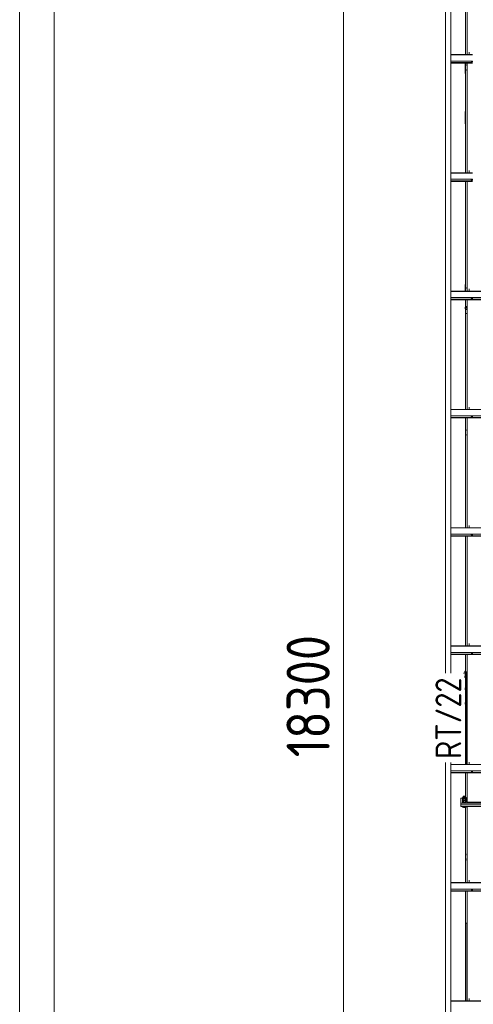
# Model space of a CAD drawing. Header units: millimetres. Extents: x -76 to 1111, y -178 to 661.
# Tile 20 of 91: x -76 to -24, y 257 to 371. Entities that reach past the tile are written whole.
import ezdxf

# ---------------------------------------------------------------- set-up
doc = ezdxf.new("R2010")
doc.units = ezdxf.units.MM
doc.header["$LTSCALE"] = 0.6
doc.linetypes.add('XKITLINE00', pattern=[0])
for name, color, linetype, lineweight in [('Bolt', 7, 'Continuous', 0), ('DrawingSheet', 5, 'Continuous', 0), ('Part', 2, 'Continuous', 0), ('PartMark', 3, 'Continuous', 0), ('Z-DIMENSIONS', 1, 'Continuous', 0)]:
    doc.layers.add(name, color=color, linetype=linetype, lineweight=lineweight)
doc.styles.add('ISOCPEUR', font='ISOCPEUR.TTF')

msp = doc.modelspace()

# ---------------------------------------------------------------- linework, layer by layer
at = {"layer": 'Bolt', "color": 3, "linetype": 'XKITLINE00', "lineweight": 0}
for p, q in [((-23.92, 366.01), (-23.92, 366.02)), ((-23.92, 366.01), (-23.87, 365.99)), ((-23.87, 365.99), (-23.87, 366.02)), ((-23.87, 365.93), (-23.87, 365.99)), ((-23.87, 365.99), (-23.76, 365.99)), ((-23.87, 365.93), (-23.86, 365.92)), ((-23.86, 365.92), (-23.84, 365.92)), ((-23.84, 365.92), (-23.81, 365.92)), ((-23.81, 365.92), (-23.78, 365.92)), ((-23.78, 365.92), (-23.76, 365.92)), ((-23.76, 365.99), (-23.76, 366.02)), ((-23.76, 365.99), (-23.74, 365.99)), ((-23.76, 365.92), (-23.75, 365.93)), ((-23.75, 365.93), (-23.75, 365.99)), ((-24.34, 365.68), (-24.4, 365.58)), ((-24.4, 365.58), (-24.34, 365.49)), ((-24.34, 365.08), (-24.4, 364.98)), ((-24.4, 364.98), (-24.34, 364.89)), ((-24.34, 365.68), (-24.34, 365.68)), ((-24.34, 365.49), (-24.34, 365.49)), ((-24.34, 365.08), (-24.34, 365.08)), ((-24.34, 364.89), (-24.34, 364.89)), ((-23.92, 352.31), (-23.92, 352.33)), ((-23.92, 352.31), (-23.87, 352.29)), ((-23.87, 352.29), (-23.87, 352.33)), ((-23.87, 352.23), (-23.87, 352.29)), ((-23.87, 352.29), (-23.76, 352.29)), ((-23.87, 352.23), (-23.86, 352.23)), ((-23.86, 352.23), (-23.84, 352.22)), ((-23.84, 352.22), (-23.81, 352.22)), ((-23.81, 352.22), (-23.78, 352.22)), ((-23.78, 352.22), (-23.76, 352.23)), ((-23.76, 352.29), (-23.76, 352.33)), ((-23.76, 352.29), (-23.74, 352.3)), ((-23.76, 352.23), (-23.75, 352.23)), ((-23.75, 352.23), (-23.75, 352.29)), ((-24.34, 339.84), (-24.4, 339.75)), ((-24.4, 339.75), (-24.34, 339.65)), ((-24.34, 339.84), (-24.34, 339.84)), ((-24.34, 339.65), (-24.34, 339.65)), ((-23.92, 338.62), (-23.92, 338.64)), ((-23.92, 338.62), (-23.87, 338.6)), ((-23.87, 338.6), (-23.87, 338.64)), ((-23.87, 338.54), (-23.87, 338.6)), ((-23.87, 338.6), (-23.76, 338.6)), ((-23.87, 338.54), (-23.86, 338.53)), ((-23.86, 338.53), (-23.84, 338.53)), ((-23.84, 338.53), (-23.81, 338.53)), ((-23.81, 338.53), (-23.78, 338.53)), ((-23.78, 338.53), (-23.76, 338.53)), ((-23.76, 338.6), (-23.76, 338.64)), ((-23.76, 338.6), (-23.7, 338.62)), ((-23.76, 338.53), (-23.75, 338.54)), ((-23.75, 338.54), (-23.75, 338.6)), ((-23.7, 338.62), (-23.7, 338.64)), ((-24.61, 337.53), (-24.61, 337.33)), ((-24.61, 337.53), (-24.53, 337.53)), ((-24.53, 337.6), (-24.53, 337.26)), ((-24.53, 337.6), (-24.37, 337.6)), ((-24.53, 337.48), (-24.37, 337.48)), ((-24.37, 337.61), (-24.37, 337.25)), ((-24.37, 337.61), (-24.34, 337.61)), ((-24.61, 337.33), (-24.53, 337.33)), ((-24.53, 337.31), (-24.37, 337.31)), ((-24.53, 337.26), (-24.37, 337.26)), ((-24.37, 337.25), (-24.34, 337.25)), ((-23.92, 324.92), (-23.92, 324.94)), ((-23.92, 324.92), (-23.87, 324.9)), ((-23.87, 324.9), (-23.87, 324.94)), ((-23.87, 324.85), (-23.87, 324.91)), ((-23.87, 324.9), (-23.76, 324.9)), ((-23.87, 324.85), (-23.86, 324.84)), ((-23.86, 324.84), (-23.84, 324.83)), ((-23.84, 324.83), (-23.81, 324.83)), ((-23.81, 324.83), (-23.78, 324.83)), ((-23.78, 324.83), (-23.76, 324.84)), ((-23.76, 324.9), (-23.76, 324.94)), ((-23.76, 324.9), (-23.7, 324.92)), ((-23.76, 324.84), (-23.75, 324.85)), ((-23.75, 324.85), (-23.75, 324.91)), ((-23.7, 324.92), (-23.7, 324.94)), ((-24.34, 323.42), (-24.4, 323.32)), ((-24.4, 323.32), (-24.34, 323.23)), ((-24.34, 322.82), (-24.4, 322.72)), ((-24.4, 322.72), (-24.34, 322.63)), ((-24.34, 323.42), (-24.34, 323.42)), ((-24.34, 323.23), (-24.34, 323.23)), ((-24.34, 322.82), (-24.34, 322.82)), ((-24.34, 322.63), (-24.34, 322.63)), ((-23.92, 311.23), (-23.92, 311.25)), ((-23.92, 311.23), (-23.87, 311.21)), ((-23.87, 311.21), (-23.87, 311.25)), ((-23.87, 311.15), (-23.87, 311.21)), ((-23.87, 311.21), (-23.76, 311.21)), ((-23.87, 311.15), (-23.86, 311.15)), ((-23.86, 311.15), (-23.84, 311.14)), ((-23.78, 311.14), (-23.76, 311.15)), ((-23.76, 311.21), (-23.76, 311.25)), ((-23.76, 311.21), (-23.7, 311.23)), ((-23.76, 311.15), (-23.75, 311.15)), ((-23.75, 311.15), (-23.75, 311.21)), ((-23.7, 311.23), (-23.7, 311.25)), ((-23.84, 311.14), (-23.81, 311.14)), ((-23.81, 311.14), (-23.78, 311.14)), ((-23.92, 297.54), (-23.92, 297.55)), ((-23.92, 297.54), (-23.87, 297.52)), ((-23.87, 297.52), (-23.87, 297.55)), ((-23.87, 297.46), (-23.87, 297.52)), ((-23.87, 297.52), (-23.76, 297.52)), ((-23.76, 297.52), (-23.76, 297.55)), ((-23.76, 297.52), (-23.7, 297.54)), ((-23.75, 297.46), (-23.75, 297.52)), ((-23.7, 297.54), (-23.7, 297.55)), ((-23.87, 297.46), (-23.86, 297.45)), ((-23.86, 297.45), (-23.84, 297.45)), ((-23.84, 297.45), (-23.81, 297.44)), ((-23.81, 297.44), (-23.78, 297.45)), ((-23.78, 297.45), (-23.76, 297.45)), ((-23.76, 297.45), (-23.75, 297.46)), ((-24.55, 295.21), (-24.66, 295.21)), ((-24.66, 295.17), (-24.66, 295.21)), ((-24.54, 295.4), (-24.64, 295.4)), ((-24.64, 295.4), (-24.64, 295.21)), ((-24.54, 295.63), (-24.56, 295.63)), ((-24.56, 295.4), (-24.56, 295.63)), ((-24.54, 295.21), (-24.55, 295.21)), ((-24.54, 295.63), (-24.54, 295.63)), ((-24.54, 295.21), (-24.54, 295.4)), ((-24.66, 295.17), (-24.66, 295.17)), ((-24.66, 294.83), (-24.64, 294.83)), ((-24.64, 294.83), (-24.54, 294.83)), ((-24.64, 294.68), (-24.64, 294.83)), ((-24.64, 294.68), (-24.64, 294.68)), ((-24.64, 294.68), (-24.54, 294.68)), ((-24.54, 294.68), (-24.54, 294.83)), ((-24.61, 293.45), (-24.61, 293.25)), ((-24.61, 293.45), (-24.53, 293.45)), ((-24.61, 293.25), (-24.53, 293.25)), ((-24.53, 293.52), (-24.53, 293.18)), ((-24.53, 293.52), (-24.37, 293.52)), ((-24.53, 293.4), (-24.37, 293.4)), ((-24.53, 293.23), (-24.37, 293.23)), ((-24.53, 293.18), (-24.37, 293.18)), ((-24.34, 292.92), (-24.4, 292.82)), ((-24.37, 293.53), (-24.37, 293.17)), ((-24.37, 293.53), (-24.34, 293.53)), ((-24.37, 293.17), (-24.34, 293.17)), ((-24.34, 292.92), (-24.34, 292.92)), ((-24.61, 291.78), (-24.61, 291.59)), ((-24.61, 291.78), (-24.53, 291.78)), ((-24.53, 291.86), (-24.53, 291.52)), ((-24.53, 291.86), (-24.37, 291.86)), ((-24.4, 292.82), (-24.34, 292.73)), ((-24.34, 292.32), (-24.4, 292.22)), ((-24.4, 292.22), (-24.34, 292.13)), ((-24.37, 291.87), (-24.37, 291.51)), ((-24.37, 291.87), (-24.34, 291.87)), ((-24.34, 292.73), (-24.34, 292.73)), ((-24.34, 292.32), (-24.34, 292.32)), ((-24.34, 292.13), (-24.34, 292.13)), ((-24.61, 291.59), (-24.53, 291.59)), ((-24.53, 291.74), (-24.37, 291.74)), ((-24.53, 291.57), (-24.37, 291.57)), ((-24.53, 291.52), (-24.37, 291.52)), ((-24.37, 291.51), (-24.34, 291.51)), ((-23.92, 283.84), (-23.92, 283.86)), ((-23.92, 283.84), (-23.87, 283.82)), ((-23.87, 283.82), (-23.87, 283.86)), ((-23.87, 283.76), (-23.87, 283.82)), ((-23.87, 283.82), (-23.76, 283.82)), ((-23.76, 283.82), (-23.76, 283.86)), ((-23.76, 283.82), (-23.7, 283.84)), ((-23.75, 283.76), (-23.75, 283.82)), ((-23.7, 283.84), (-23.7, 283.86)), ((-23.87, 283.76), (-23.86, 283.76)), ((-23.86, 283.76), (-23.84, 283.75)), ((-23.84, 283.75), (-23.81, 283.75)), ((-23.81, 283.75), (-23.78, 283.75)), ((-23.78, 283.75), (-23.76, 283.76)), ((-23.76, 283.76), (-23.75, 283.76)), ((-24.91, 280.6), (-24.89, 280.61)), ((-24.89, 280.59), (-24.91, 280.6)), ((-24.91, 280.56), (-24.91, 280.6)), ((-24.91, 280.56), (-24.89, 280.56)), ((-24.91, 280.44), (-24.89, 280.45)), ((-24.89, 280.43), (-24.91, 280.44)), ((-24.91, 280.4), (-24.91, 280.44)), ((-24.91, 280.4), (-24.89, 280.39)), ((-24.81, 280.82), (-24.89, 280.79)), ((-24.89, 280.79), (-24.8, 280.76)), ((-24.89, 280.62), (-24.89, 280.79)), ((-24.81, 280.65), (-24.89, 280.62)), ((-24.89, 280.62), (-24.8, 280.59)), ((-24.89, 280.46), (-24.89, 280.62)), ((-24.81, 280.49), (-24.89, 280.46)), ((-24.89, 280.46), (-24.79, 280.42)), ((-24.89, 280.27), (-24.89, 280.46)), ((-24.81, 280.92), (-24.79, 280.93)), ((-24.79, 280.9), (-24.81, 280.92)), ((-24.81, 280.79), (-24.81, 280.92)), ((-24.81, 280.75), (-24.79, 280.76)), ((-24.79, 280.74), (-24.81, 280.75)), ((-24.81, 280.62), (-24.81, 280.75)), ((-24.81, 280.58), (-24.79, 280.6)), ((-24.79, 280.57), (-24.81, 280.58)), ((-24.81, 280.46), (-24.81, 280.58)), ((-24.79, 280.93), (-24.75, 280.94)), ((-24.75, 280.9), (-24.79, 280.9)), ((-24.79, 280.76), (-24.75, 280.77)), ((-24.75, 280.73), (-24.79, 280.74)), ((-24.79, 280.6), (-24.75, 280.61)), ((-24.75, 280.56), (-24.79, 280.57)), ((-24.58, 280.42), (-24.79, 280.42)), ((-24.79, 280.42), (-24.79, 280.23)), ((-24.75, 280.94), (-24.69, 280.94)), ((-24.69, 280.89), (-24.75, 280.9)), ((-24.75, 280.77), (-24.69, 280.78)), ((-24.69, 280.73), (-24.75, 280.73)), ((-24.75, 280.61), (-24.69, 280.61)), ((-24.69, 280.56), (-24.75, 280.56)), ((-24.69, 280.94), (-24.63, 280.94)), ((-24.63, 280.9), (-24.69, 280.89)), ((-24.69, 280.78), (-24.63, 280.77)), ((-24.63, 280.73), (-24.69, 280.73)), ((-24.69, 280.61), (-24.63, 280.61)), ((-24.63, 280.56), (-24.69, 280.56)), ((-24.63, 280.94), (-24.58, 280.93)), ((-24.58, 280.9), (-24.63, 280.9)), ((-24.63, 280.77), (-24.58, 280.76)), ((-24.58, 280.74), (-24.63, 280.73)), ((-24.63, 280.61), (-24.58, 280.6)), ((-24.58, 280.57), (-24.63, 280.56)), ((-24.58, 280.93), (-24.57, 280.92)), ((-24.57, 280.92), (-24.58, 280.9)), ((-24.58, 280.76), (-24.57, 280.75)), ((-24.57, 280.75), (-24.58, 280.74)), ((-24.58, 280.6), (-24.57, 280.58)), ((-24.57, 280.58), (-24.58, 280.57)), ((-24.48, 280.46), (-24.58, 280.42)), ((-24.58, 280.42), (-24.58, 280.23)), ((-24.57, 280.79), (-24.57, 280.92)), ((-24.57, 280.82), (-24.48, 280.79)), ((-24.57, 280.76), (-24.48, 280.79)), ((-24.57, 280.62), (-24.57, 280.75)), ((-24.57, 280.65), (-24.48, 280.62)), ((-24.57, 280.59), (-24.48, 280.62)), ((-24.57, 280.46), (-24.57, 280.58)), ((-24.57, 280.49), (-24.48, 280.46)), ((-24.48, 280.79), (-24.48, 280.27)), ((-24.48, 280.61), (-24.47, 280.6)), ((-24.47, 280.6), (-24.48, 280.59)), ((-24.48, 280.56), (-24.47, 280.56)), ((-24.48, 280.45), (-24.47, 280.44)), ((-24.47, 280.44), (-24.48, 280.43)), ((-24.48, 280.39), (-24.47, 280.4)), ((-24.47, 280.56), (-24.47, 280.6)), ((-24.47, 280.4), (-24.47, 280.44)), ((-24.91, 280.27), (-24.89, 280.28)), ((-24.88, 280.25), (-24.91, 280.27)), ((-24.91, 280.23), (-24.91, 280.27)), ((-24.91, 280.23), (-24.88, 280.21)), ((-24.89, 280.27), (-24.79, 280.23)), ((-24.89, 279.65), (-24.89, 279.73)), ((-24.89, 279.65), (-24.79, 279.62)), ((-24.8, 280.23), (-24.88, 280.25)), ((-24.88, 280.21), (-24.8, 280.19)), ((-24.69, 280.23), (-24.8, 280.23)), ((-24.8, 280.19), (-24.69, 280.19)), ((-24.79, 280.23), (-24.58, 280.23)), ((-24.79, 279.62), (-24.79, 279.73)), ((-24.79, 279.62), (-24.58, 279.62)), ((-24.58, 280.23), (-24.69, 280.23)), ((-24.69, 280.19), (-24.58, 280.19)), ((-24.58, 280.23), (-24.48, 280.27)), ((-24.5, 280.25), (-24.58, 280.23)), ((-24.58, 280.19), (-24.5, 280.21)), ((-24.58, 279.62), (-24.58, 279.73)), ((-24.58, 279.62), (-24.48, 279.65)), ((-24.47, 280.27), (-24.5, 280.25)), ((-24.5, 280.21), (-24.47, 280.23)), ((-24.48, 280.28), (-24.47, 280.27)), ((-24.48, 279.65), (-24.48, 279.73)), ((-24.47, 280.23), (-24.47, 280.27)), ((-24.34, 274.3), (-24.4, 274.2)), ((-24.4, 274.2), (-24.34, 274.11)), ((-24.34, 273.7), (-24.4, 273.6)), ((-24.4, 273.6), (-24.34, 273.51)), ((-24.34, 274.3), (-24.34, 274.3)), ((-24.34, 274.11), (-24.34, 274.11)), ((-24.34, 273.7), (-24.34, 273.7)), ((-24.34, 273.51), (-24.34, 273.51)), ((-23.92, 270.15), (-23.92, 270.17)), ((-23.92, 270.15), (-23.87, 270.13)), ((-23.87, 270.13), (-23.87, 270.17)), ((-23.87, 270.07), (-23.87, 270.13)), ((-23.87, 270.13), (-23.76, 270.13)), ((-23.76, 270.13), (-23.76, 270.17)), ((-23.76, 270.13), (-23.7, 270.15)), ((-23.75, 270.07), (-23.75, 270.13)), ((-23.7, 270.15), (-23.7, 270.17)), ((-23.87, 270.07), (-23.86, 270.06)), ((-23.86, 270.06), (-23.84, 270.06)), ((-23.84, 270.06), (-23.81, 270.06)), ((-23.81, 270.06), (-23.78, 270.06)), ((-23.78, 270.06), (-23.76, 270.06)), ((-23.76, 270.06), (-23.75, 270.07))]:
    msp.add_line(p, q, dxfattribs=at)
for centre, radius, start, end in [((-24.29, 365.58), 0.12, 115.1247, 244.8753), ((-24.29, 364.98), 0.12, 115.1247, 244.8753), ((-24.29, 365.58), 0.06, 147.403, 212.597), ((-24.29, 364.98), 0.06, 147.403, 212.597), ((-24.29, 339.75), 0.12, 115.1247, 244.8753), ((-24.29, 339.75), 0.06, 147.403, 212.597), ((-24.29, 323.32), 0.12, 115.1247, 244.8753), ((-24.29, 322.72), 0.12, 115.1247, 244.8753), ((-24.29, 323.32), 0.06, 147.403, 212.597), ((-24.29, 322.72), 0.06, 147.403, 212.597), ((-24.29, 292.82), 0.12, 115.1247, 244.8753), ((-24.29, 292.22), 0.12, 115.1247, 244.8753), ((-24.29, 292.82), 0.06, 147.403, 212.597), ((-24.29, 292.22), 0.06, 147.403, 212.597), ((-24.29, 274.2), 0.12, 115.1247, 244.8753), ((-24.29, 273.6), 0.12, 115.1247, 244.8753), ((-24.29, 274.2), 0.06, 147.403, 212.597), ((-24.29, 273.6), 0.06, 147.403, 212.597)]:
    msp.add_arc(centre, radius, start, end, dxfattribs=at)
at = {"layer": 'DrawingSheet', "color": 2, "linetype": 'XKITLINE00', "lineweight": 0}
msp.add_line((-76.23, 660.59), (-76.23, -178.41), dxfattribs=at)
at = {"layer": 'DrawingSheet', "color": 3, "linetype": 'XKITLINE00', "lineweight": 0}
msp.add_line((-72.23, 656.59), (-72.23, -174.41), dxfattribs=at)
at = {"layer": 'Part', "color": 2, "linetype": 'XKITLINE00', "lineweight": 0}
for p, q in [((-26.87, 295.17), (-26.87, 394.92)), ((-26.27, 295.17), (-26.27, 394.92)), ((-24.54, 366.78), (-24.54, 379.48)), ((-24.34, 366.78), (-24.34, 379.48)), ((-24.14, 366.78), (-24.14, 367.05)), ((-24.11, 366.78), (-24.11, 367.05)), ((-26.27, 366.78), (-23.74, 366.78)), ((-26.27, 366.75), (-23.74, 366.75)), ((-26.27, 366.02), (-23.74, 366.02)), ((-26.27, 365.83), (-23.74, 365.83)), ((-26.27, 365.8), (-23.74, 365.8)), ((-26.27, 365.78), (-23.74, 365.78)), ((-24.59, 365.78), (-24.59, 364.58)), ((-24.54, 353.09), (-24.54, 365.78)), ((-24.34, 353.09), (-24.34, 365.78)), ((-24.59, 364.58), (-24.54, 364.58)), ((-24.54, 360.16), (-24.59, 360.16)), ((-24.59, 360.16), (-24.59, 358.76)), ((-24.59, 358.76), (-24.54, 358.76)), ((-24.14, 353.09), (-24.14, 353.35)), ((-24.11, 353.09), (-24.11, 353.35)), ((-26.27, 353.09), (-23.74, 353.09)), ((-26.27, 353.05), (-23.74, 353.05)), ((-26.27, 352.33), (-23.74, 352.33)), ((-26.27, 352.14), (-23.74, 352.14)), ((-26.27, 352.11), (-23.74, 352.11)), ((-26.27, 352.09), (-23.74, 352.09)), ((-24.54, 339.39), (-24.54, 352.09)), ((-24.34, 339.39), (-24.34, 352.09)), ((-24.54, 340.15), (-24.59, 340.15)), ((-24.59, 340.15), (-24.59, 339.39)), ((-24.14, 339.39), (-24.14, 339.66)), ((-24.11, 339.39), (-24.11, 339.66)), ((-26.27, 339.39), (17.94, 339.39)), ((-26.27, 339.36), (17.94, 339.36)), ((-26.27, 338.64), (37.46, 338.64)), ((-26.27, 338.44), (37.46, 338.44)), ((-26.27, 338.41), (37.46, 338.41)), ((-26.27, 338.39), (37.46, 338.39)), ((-24.54, 336.78), (-24.54, 338.39)), ((-24.34, 325.7), (-24.34, 338.39)), ((-24.34, 336.78), (-24.54, 336.78)), ((-24.54, 325.7), (-24.54, 336.78)), ((-24.14, 325.7), (-24.14, 325.96)), ((-24.11, 325.7), (-24.11, 325.96)), ((-26.27, 325.7), (19.05, 325.7)), ((-26.27, 325.67), (19.05, 325.67)), ((-26.27, 324.94), (19.05, 324.94)), ((-26.27, 324.75), (19.05, 324.75)), ((-26.27, 324.72), (19.05, 324.72)), ((-26.27, 324.7), (19.05, 324.7)), ((-24.54, 312), (-24.54, 324.7)), ((-24.34, 312), (-24.34, 324.7)), ((-26.27, 312), (37.46, 312)), ((-26.27, 311.97), (37.46, 311.97)), ((-26.27, 311.25), (37.46, 311.25)), ((-24.14, 312), (-24.14, 312.27)), ((-24.11, 312), (-24.11, 312.27)), ((-26.27, 311.05), (37.46, 311.05)), ((-26.27, 311.03), (37.46, 311.03)), ((-26.27, 311.01), (37.46, 311.01)), ((-24.54, 298.31), (-24.54, 311.01)), ((-24.34, 298.31), (-24.34, 311.01)), ((-26.27, 298.31), (24.53, 298.31)), ((-26.27, 298.28), (24.56, 298.28)), ((-26.27, 297.55), (37.46, 297.55)), ((-24.14, 298.31), (-24.14, 298.58)), ((-24.11, 298.31), (-24.11, 298.58)), ((-26.27, 297.36), (37.46, 297.36)), ((-26.27, 297.33), (37.46, 297.33)), ((-26.27, 297.31), (37.46, 297.31)), ((-24.54, 284.61), (-24.54, 297.31)), ((-24.34, 284.61), (-24.34, 297.31)), ((-24.79, 295.17), (-24.64, 295.17)), ((-24.64, 295.17), (-24.54, 295.17)), ((-24.64, 295.02), (-24.54, 295.02)), ((-24.64, 295.02), (-24.54, 295.02)), ((-24.64, 294.87), (-24.54, 294.87)), ((-26.87, 191.79), (-26.87, 284.83)), ((-26.27, 191.79), (-26.27, 284.83)), ((-26.27, 284.61), (-22.74, 284.61)), ((-26.27, 284.58), (-22.74, 284.58)), ((-26.27, 283.86), (-22.74, 283.86)), ((-24.14, 284.61), (-24.14, 284.88)), ((-24.11, 284.61), (-24.11, 284.88)), ((-26.27, 283.66), (-22.74, 283.66)), ((-26.27, 283.64), (-22.74, 283.64)), ((-26.27, 283.62), (-22.74, 283.62)), ((-24.54, 280.68), (-24.54, 283.62)), ((-24.34, 280.23), (-24.34, 283.62)), ((-25.09, 280.68), (-25.09, 279.92)), ((-25.09, 280.68), (-24.34, 280.68)), ((-25.09, 280.12), (-21.99, 280.12)), ((-25.09, 279.92), (-21.99, 279.92)), ((-21.99, 279.92), (-25.09, 279.92)), ((-25.09, 279.92), (-25.09, 279.73)), ((-25.09, 279.73), (-21.99, 279.73)), ((-24.54, 270.92), (-24.54, 279.73)), ((-24.34, 280.23), (-22.74, 280.23)), ((-24.34, 270.92), (-24.34, 279.73)), ((-26.27, 270.92), (37.46, 270.92)), ((-26.27, 270.89), (37.46, 270.89)), ((-26.27, 270.17), (37.46, 270.17)), ((-24.14, 270.92), (-24.14, 271.19)), ((-24.11, 270.92), (-24.11, 271.19)), ((-26.27, 269.97), (37.46, 269.97)), ((-26.27, 269.94), (37.46, 269.94)), ((-26.27, 269.92), (37.46, 269.92)), ((-24.54, 266.21), (-24.54, 269.92)), ((-24.34, 257.23), (-24.34, 269.92)), ((-24.34, 266.21), (-24.54, 266.21)), ((-24.54, 257.23), (-24.54, 266.21)), ((-24.51, 257.23), (-24.51, 266.21)), ((-26.27, 257.23), (37.46, 257.23)), ((-26.27, 257.2), (37.46, 257.2)), ((-24.14, 257.23), (-24.14, 257.49)), ((-24.11, 257.23), (-24.11, 257.49))]:
    msp.add_line(p, q, dxfattribs=at)
at = {"layer": 'PartMark', "color": 1, "linetype": 'XKITLINE00', "lineweight": 0}
msp.add_line((-24.44, 284.63), (-24.44, 295.37), dxfattribs=at)
at = {"layer": 'Z-DIMENSIONS', "color": 7, "linetype": 'XKITLINE00', "lineweight": 0}
msp.add_line((-38.69, 201.02), (-38.69, 384.02), dxfattribs=at)

# ---------------------------------------------------------------- texts
at = {"layer": 'PartMark', "color": 1, "style": 'ISOCPEUR', "width": 0.85}
msp.add_text('RT/22', height=3, rotation=90.0002, dxfattribs=at).set_placement((-25.04, 285.23))
at = {"layer": 'Z-DIMENSIONS', "color": 3, "style": 'ISOCPEUR', "width": 0.85}
msp.add_text('18300', height=5, rotation=90.0002, dxfattribs=at).set_placement((-40.29, 285.43))

doc.saveas('drawing.dxf')
